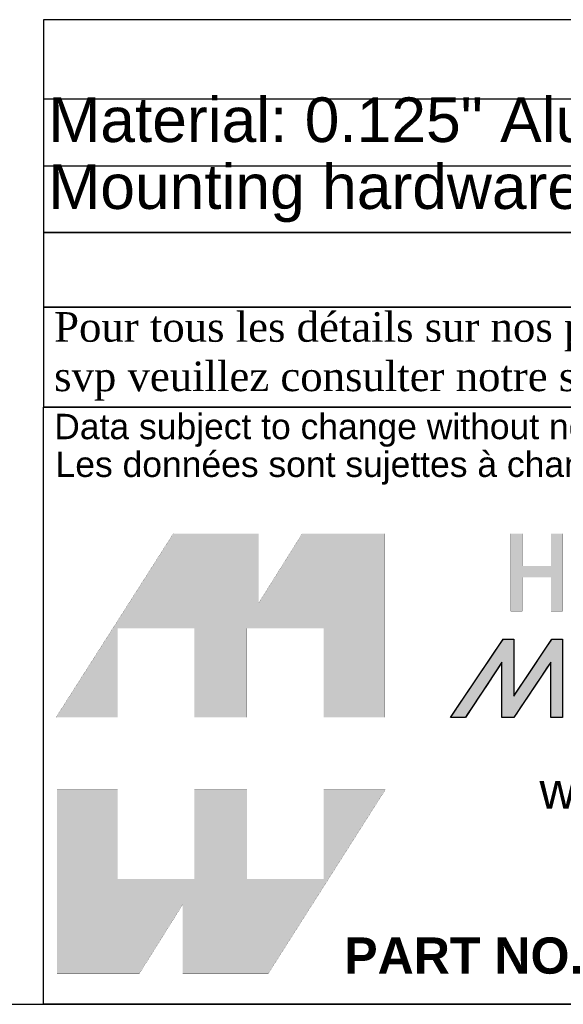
# Model space of a CAD drawing. Header units: inches. Extents: x 0 to 80, y 0 to 59.8.
# Tile 2 of 11: x 62.5 to 69.9, y 0 to 13.2. Entities that reach past the tile are written whole.
import ezdxf
from ezdxf.enums import TextEntityAlignment as Align

# ---------------------------------------------------------------- set-up
doc = ezdxf.new("R2010")
doc.units = ezdxf.units.IN
doc.header["$MEASUREMENT"] = 0
doc.layers.add('Default', color=7, linetype='Continuous')
doc.styles.add('SEACAD_Arial', font='arial.ttf')

# ---------------------------------------------------------------- blocks, each defined once
blk = doc.blocks.new('SE1')
at = {"color": 7, "linetype": 'Continuous'}
for p, q in [((62.867, 12.179), (80.006, 12.179)), ((62.867, 11.279), (80.006, 11.279))]:
    blk.add_line(p, q, dxfattribs=at)
blk.add_lwpolyline([(62.867, 10.379), (62.867, 13.245), (80.006, 13.245), (80.006, 10.379), (62.867, 10.379)], dxfattribs=at)
at = {"color": 7, "linetype": 'Continuous', "style": 'SEACAD_Arial'}
for s, p in [('Material: 0.125" Aluminum', (62.93, 12.199)), ('Mounting hardware not included.', (62.93, 11.299))]:
    blk.add_text(s, height=0.6, dxfattribs=at).set_placement(p, align=Align.TOP_LEFT)
blk = doc.blocks.new('block_2')
at = {"layer": 'Default', "linetype": 'Continuous'}
blk.add_hatch(color=7, dxfattribs=at).paths.add_polyline_path([(-0.8327, 0.0667), (-0.8327, 0.0841), (-0.8327, 0.1076), (-0.8327, 0.1345), (-0.8327, 0.1621), (-0.8327, 0.1875), (-0.8327, 0.2079), (-0.8327, 0.2206), (-0.8328, 0.2234), (-0.8344, 0.2234), (-0.8377, 0.2234), (-0.8421, 0.2234), (-0.8471, 0.2234), (-0.8522, 0.2234), (-0.857, 0.2234), (-0.8609, 0.2234), (-0.8647, 0.2195), (-0.8786, 0.1989), (-0.901, 0.1657), (-0.9282, 0.1254), (-0.9562, 0.0838), (-0.9813, 0.0466), (-0.9996, 0.0194), (-1.0073, 0.008), (-1.0057, 0.0079), (-1.0009, 0.0079), (-0.9941, 0.0079), (-0.9863, 0.0079), (-0.9785, 0.0079), (-0.9719, 0.0079), (-0.9676, 0.0079), (-0.9662, 0.0083), (-0.9595, 0.0184), (-0.9459, 0.0389), (-0.9281, 0.0659), (-0.9086, 0.0953), (-0.8901, 0.1233), (-0.8753, 0.1456), (-0.8668, 0.1584), (-0.8657, 0.1579), (-0.8657, 0.1442), (-0.8657, 0.1213), (-0.8657, 0.0931), (-0.8657, 0.0637), (-0.8657, 0.037), (-0.8657, 0.0172), (-0.8657, 0.0081), (-0.8646, 0.0079), (-0.8609, 0.0079), (-0.8555, 0.0079), (-0.8492, 0.0079), (-0.8429, 0.0079), (-0.8375, 0.0079), (-0.8338, 0.0079), (-0.8326, 0.0081), (-0.8265, 0.0172), (-0.8132, 0.037), (-0.7954, 0.0637), (-0.7758, 0.0931), (-0.7569, 0.1213), (-0.7416, 0.1442), (-0.7324, 0.1579), (-0.731, 0.1584), (-0.731, 0.1456), (-0.731, 0.1233), (-0.731, 0.0953), (-0.731, 0.0659), (-0.731, 0.0389), (-0.731, 0.0184), (-0.731, 0.0083), (-0.7301, 0.0079), (-0.7266, 0.0079), (-0.7214, 0.0079), (-0.7152, 0.0079), (-0.709, 0.0079), (-0.7035, 0.0079), (-0.6998, 0.0079), (-0.6985, 0.008), (-0.6985, 0.0194), (-0.6985, 0.0466), (-0.6985, 0.0838), (-0.6985, 0.1254), (-0.6985, 0.1657), (-0.6985, 0.1989), (-0.6985, 0.2195), (-0.6987, 0.2234), (-0.701, 0.2234), (-0.7052, 0.2234), (-0.7105, 0.2234), (-0.7162, 0.2234), (-0.7215, 0.2234), (-0.7256, 0.2234), (-0.7277, 0.2234), (-0.7302, 0.2199), (-0.7408, 0.204), (-0.7574, 0.1793), (-0.7771, 0.1498), (-0.7973, 0.1196), (-0.8151, 0.093), (-0.8278, 0.0739)])
at = {"layer": 'Default', "color": 7, "linetype": 'Continuous'}
blk.add_lwpolyline([(-0.8327, 0.0667), (-0.8278, 0.0739), (-0.8151, 0.093), (-0.7973, 0.1196), (-0.7771, 0.1498), (-0.7574, 0.1793), (-0.7408, 0.204), (-0.7302, 0.2199), (-0.7277, 0.2234), (-0.7256, 0.2234), (-0.7215, 0.2234), (-0.7162, 0.2234), (-0.7105, 0.2234), (-0.7052, 0.2234), (-0.701, 0.2234), (-0.6987, 0.2234), (-0.6985, 0.2195), (-0.6985, 0.1989), (-0.6985, 0.1657), (-0.6985, 0.1254), (-0.6985, 0.0838), (-0.6985, 0.0466), (-0.6985, 0.0194), (-0.6985, 0.008), (-0.6998, 0.0079), (-0.7035, 0.0079), (-0.709, 0.0079), (-0.7152, 0.0079), (-0.7214, 0.0079), (-0.7266, 0.0079), (-0.7301, 0.0079), (-0.731, 0.0083), (-0.731, 0.0184), (-0.731, 0.0389), (-0.731, 0.0659), (-0.731, 0.0953), (-0.731, 0.1233), (-0.731, 0.1456), (-0.731, 0.1584), (-0.7324, 0.1579), (-0.7416, 0.1442), (-0.7569, 0.1213), (-0.7758, 0.0931), (-0.7954, 0.0637), (-0.8132, 0.037), (-0.8265, 0.0172), (-0.8326, 0.0081), (-0.8338, 0.0079), (-0.8375, 0.0079), (-0.8429, 0.0079), (-0.8492, 0.0079), (-0.8555, 0.0079), (-0.8609, 0.0079), (-0.8646, 0.0079), (-0.8657, 0.0081), (-0.8657, 0.0172), (-0.8657, 0.037), (-0.8657, 0.0637), (-0.8657, 0.0931), (-0.8657, 0.1213), (-0.8657, 0.1442), (-0.8657, 0.1579), (-0.8668, 0.1584), (-0.8753, 0.1456), (-0.8901, 0.1233), (-0.9086, 0.0953), (-0.9281, 0.0659), (-0.9459, 0.0389), (-0.9595, 0.0184), (-0.9662, 0.0083), (-0.9676, 0.0079), (-0.9719, 0.0079), (-0.9785, 0.0079), (-0.9863, 0.0079), (-0.9941, 0.0079), (-1.0009, 0.0079), (-1.0057, 0.0079), (-1.0073, 0.008), (-0.9996, 0.0194), (-0.9813, 0.0466), (-0.9562, 0.0838), (-0.9282, 0.1254), (-0.901, 0.1657), (-0.8786, 0.1989), (-0.8647, 0.2195), (-0.8609, 0.2234), (-0.857, 0.2234), (-0.8522, 0.2234), (-0.8471, 0.2234), (-0.8421, 0.2234), (-0.8377, 0.2234), (-0.8344, 0.2234), (-0.8328, 0.2234), (-0.8327, 0.2206), (-0.8327, 0.2079), (-0.8327, 0.1875), (-0.8327, 0.1621), (-0.8327, 0.1345), (-0.8327, 0.1076), (-0.8327, 0.0841), (-0.8327, 0.0667)], close=True, dxfattribs=at)
for points in [[(-1.0073, 0.0079), (-1.0073, 0.0079), (-0.8621, 0.2234), (-0.8621, 0.2234)], [(-0.8621, 0.2234), (-0.855, 0.2234), (-0.8327, 0.2234), (-0.8327, 0.2234)], [(-0.8327, 0.0667), (-0.8327, 0.0667), (-0.7278, 0.2234), (-0.7278, 0.2234)], [(-0.8327, 0.2234), (-0.8327, 0.2234), (-0.8327, 0.1009), (-0.8327, 0.0667)], [(-0.7278, 0.2234), (-0.7278, 0.2234), (-0.6985, 0.2234), (-0.6985, 0.2234)], [(-0.6985, 0.2234), (-0.6985, 0.2234), (-0.6985, 0.0079), (-0.6985, 0.0079)], [(-0.8657, 0.16), (-0.8657, 0.16), (-0.9664, 0.0079), (-0.9664, 0.0079)], [(-0.8657, 0.0079), (-0.8657, 0.0079), (-0.8657, 0.16), (-0.8657, 0.16)], [(-0.731, 0.16), (-0.731, 0.16), (-0.8327, 0.0079), (-0.8327, 0.0079)], [(-0.731, 0.0079), (-0.731, 0.0079), (-0.731, 0.16), (-0.731, 0.16)], [(-0.9664, 0.0079), (-0.9664, 0.0079), (-1.0073, 0.0079), (-1.0073, 0.0079)], [(-0.8327, 0.0079), (-0.8327, 0.0079), (-0.8657, 0.0079), (-0.8657, 0.0079)], [(-0.6985, 0.0079), (-0.6985, 0.0079), (-0.731, 0.0079), (-0.731, 0.0079)]]:
    blk.add_open_spline(points, degree=3, dxfattribs=at)
blk = doc.blocks.new('Block1')
at = {"layer": 'Default', "linetype": 'Continuous'}
for points in [[(-0.0026, 0.7074), (0.1678, 0.7074), (0.1678, 0.9533), (0.3791, 0.9533), (0.3791, 0.7074), (0.5228, 0.7074), (0.5228, 0.9533), (0.7357, 0.9533), (0.7357, 0.7074), (0.9035, 0.7074), (0.9035, 1.2145), (0.6765, 1.2145), (0.5564, 1.0231), (0.5564, 1.2145), (0.3209, 1.2145)], [(1.3629, 1.2145), (1.3629, 1.1253), (1.2832, 1.1253), (1.2832, 1.2145), (1.2517, 1.2145), (1.2517, 1.0005), (1.2832, 1.0005), (1.2832, 1.0939), (1.3629, 1.0939), (1.3629, 1.0939), (1.3629, 1.0005), (1.3943, 1.0005), (1.3943, 1.2145)], [(0.9056, 0.5076), (0.7357, 0.5076), (0.7357, 0.2617), (0.5244, 0.2617), (0.5244, 0.5076), (0.3791, 0.5076), (0.3791, 0.2617), (0.1678, 0.2617), (0.1678, 0.5076), (0, 0.5076), (0, 0), (0.2271, 0), (0.3471, 0.1914), (0.3471, 0), (0.5826, 0)]]:
    blk.add_hatch(color=7, dxfattribs=at).paths.add_polyline_path(points)
at = {"layer": 'Default', "color": 7, "linetype": 'Continuous', "const_width": 0.00035}
for points in [[(-0.0026, 0.7074), (0.3209, 1.2145), (0.5564, 1.2145), (0.5564, 1.0231), (0.6765, 1.2145), (0.9035, 1.2145), (0.9035, 0.7074), (0.7357, 0.7074), (0.7357, 0.9533), (0.5228, 0.9533), (0.5228, 0.7074), (0.3791, 0.7074), (0.3791, 0.9533), (0.1678, 0.9533), (0.1678, 0.7074), (-0.0026, 0.7074)], [(1.3629, 1.2145), (1.3629, 1.1253), (1.2832, 1.1253), (1.2832, 1.2145), (1.2517, 1.2145), (1.2517, 1.0005), (1.2832, 1.0005), (1.2832, 1.0939), (1.3629, 1.0939), (1.3629, 1.0939), (1.3629, 1.0005), (1.3943, 1.0005), (1.3943, 1.2145), (1.3629, 1.2145)], [(0.9056, 0.5076), (0.5826, 0), (0.3471, 0), (0.3471, 0.1914), (0.2271, 0), (0, 0), (0, 0.5076), (0.1678, 0.5076), (0.1678, 0.2617), (0.3791, 0.2617), (0.3791, 0.5076), (0.5244, 0.5076), (0.5244, 0.2617), (0.7357, 0.2617), (0.7357, 0.5076), (0.9056, 0.5076)]]:
    blk.add_lwpolyline(points, close=True, dxfattribs=at)
at = {"layer": 'Default', "color": 7}
blk.add_blockref('block_2', (2.0929, 0.6996), dxfattribs=at)
blk = doc.blocks.new('Block13')
at = {"layer": 'Default', "color": 7, "linetype": 'Continuous'}
for p, q in [((0, 0), (0, 1.6479)), ((0, 1.6479), (3.5155, 1.6479)), ((3.5155, 0), (0, 0))]:
    blk.add_line(p, q, dxfattribs=at)
at = {"layer": 'Default', "color": 7}
blk.add_blockref('Block1', (0.0371, 0.0841), dxfattribs=at)
at = {"layer": 'Default', "attachment_point": 1}
for s, insert, char_height, width in [('{\\fArial|b0||i0||c0|p34;\\C7;\\W1.;\\T1.;Data subject to change without notice. Isometric drawing not to scale.}', (0.0298, 1.6292), 0.07, 3.486391), ('{\\fArial|b0||i0||c0|p34;\\C7;\\W1.;\\T1.;Les données sont sujettes à changement sans préavis.}', (0.0334, 1.525), 0.07, 3.235631), ('{\\fArial|b0||i0||c0|p34;\\C7;\\W1.;www.hammondmfg.com}', (1.3679, 0.6396), 0.1, 1.572281), ('{\\fArial|b1||i0||c0|p34;\\C7;\\W1.;PART NO. \\P}', (0.8294, 0.1844), 0.1, 0.655523)]:
    blk.add_mtext(s, dxfattribs=dict(at, insert=insert, char_height=char_height, width=width))
blk = doc.blocks.new('Block11')
at = {"layer": 'Default', "color": 7}
blk.add_blockref('Block13', (0, 0), dxfattribs=at)
blk = doc.blocks.new('Block10')
at = {"layer": 'Default', "color": 7}
blk.add_blockref('Block11', (0, 0), dxfattribs=at)
blk = doc.blocks.new('Block2')
at = {"layer": 'Default', "color": 7, "linetype": 'Continuous'}
blk.add_line((-52.744, 0), (-0.012, 0), dxfattribs=at)
at = {"layer": 'Default', "color": 7, "xscale": 15, "yscale": 15, "zscale": 15}
blk.add_blockref('Block10', (-52.744, 0), dxfattribs=at)
blk = doc.blocks.new('Block222')
at = {"layer": 'Default', "color": 7}
blk.add_blockref('Block2', (106.578, -49.503), dxfattribs=at)

msp = doc.modelspace()

# ---------------------------------------------------------------- linework, layer by layer
at = {"layer": 'Default', "color": 7, "linetype": 'Continuous'}
msp.add_line((0, 0), (80, 0), dxfattribs=at)
for points in [[(62.864, 10.382), (62.864, 9.379), (80, 9.379), (80, 10.382), (62.864, 10.382)], [(62.864, 9.378), (62.864, 8.037), (79.994, 8.037), (79.994, 9.378), (62.864, 9.378)]]:
    msp.add_lwpolyline(points, dxfattribs=at)

# ---------------------------------------------------------------- block references
msp.add_blockref('SE1', (0, 0))
at = {"layer": 'Default', "color": 7, "xscale": 0.325, "yscale": 0.325, "zscale": 0.325}
msp.add_blockref('Block222', (45.368, 16.089), dxfattribs=at)

# ---------------------------------------------------------------- texts
at = {"layer": 'Default', "insert": (62.857, 8.714), "char_height": 0.3985, "width": 17.30113, "attachment_point": 4}
msp.add_mtext('{\\fTimes New Roman|b0||i0||c0|p34;\\C7;\\W1.; Pour tous les détails sur nos produits, \\P}{\\fTimes New Roman|b0||i0||c0|p34;\\C7;\\W1.; svp veuillez consulter notre site www.hammondmfg.com                      }', dxfattribs=at)

doc.saveas('drawing.dxf')
